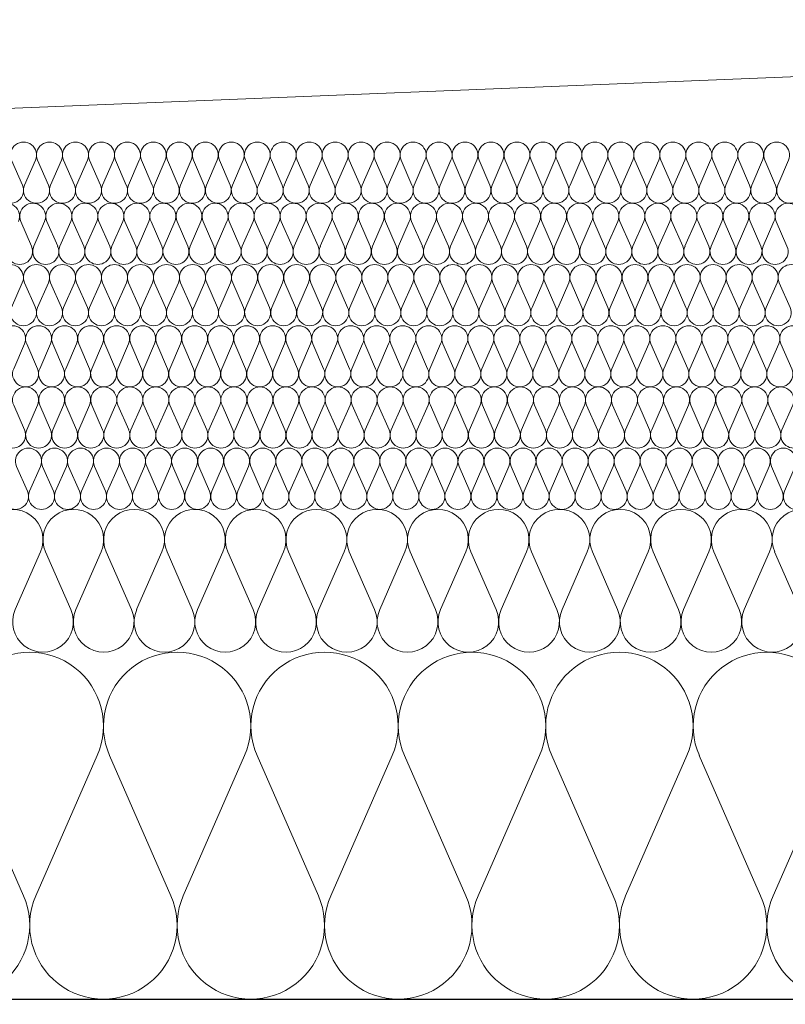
# Model space of a CAD drawing. Extents: x -686885 to -413214, y -23370 to 153194.
# Tile 16 of 145: x -654726 to -654351, y -7972 to -7490. Entities that reach past the tile are written whole.
import ezdxf

# ---------------------------------------------------------------- set-up
doc = ezdxf.new("R2010")
doc.units = 0
doc.header["$MEASUREMENT"] = 0
for name, color, linetype, lineweight in [('Arch stropy_Nr_Pióra__1', 7, 'Continuous', 25), ('INWENT KONST. DREWNIANA_Nr_Pióra__21', 7, 'Continuous', 9), ('INWENT WYMIARY_Nr_Pióra__21', 7, 'Continuous', 9), ('INWENT WYMIARY_Nr_Pióra__5', 7, 'Continuous', 13)]:
    doc.layers.add(name, color=color, linetype=linetype, lineweight=lineweight)
doc.layers.add('Inwent Izolacje', color=7, linetype='Continuous')
doc.layers.add('INWENT WYMIARY', color=7, linetype='Continuous')
doc.layers.add('Inwent Izolacje_Nr_Pióra__2', color=7, linetype='Continuous', lineweight=13, true_color=0x7f7f7f)
doc.styles.add('GENERATED_STYLE_1', font='txt')
doc.dimstyles.new('GENERATED_STYLE__9', dxfattribs={"dimtxt": 160.000002, "dimasz": 110.144928, "dimexe": 0.18, "dimexo": 40, "dimgap": 0.09, "dimtad": 1, "dimtih": 1, "dimtoh": 1, "dimdec": 0, "dimzin": 0, "dimdsep": 46, "dimtxsty": 'GENERATED_STYLE_1', "dimblk": 'ARROWHEAD_5', "dimblk1": 'ARROWHEAD_5', "dimblk2": 'ARROWHEAD_5', "dimcen": 0.09, "dimclrd": 7, "dimclre": 7, "dimclrt": 7, "dimazin": 0, "dimtfac": 1, "dimtdec": 4, "dimtmove": 0, "dimatfit": 3, "dimfxl": 0, "dimtolj": 1, "dimtzin": 0, "dimarcsym": 0})

# ---------------------------------------------------------------- blocks, each defined once
blk = doc.blocks.new('Izolacja cieplna 14_13', base_point=(-647529.55, -7969.58))
at = {"layer": 'Inwent Izolacje_Nr_Pióra__2', "linetype": 'Continuous'}
for p, q in [((-654724, -7918.92), (-654754.06, -7850.24)), ((-654687.86, -7850.24), (-654717.92, -7918.92)), ((-654651.72, -7918.92), (-654681.79, -7850.24)), ((-654615.58, -7850.24), (-654645.65, -7918.92)), ((-654579.44, -7918.92), (-654609.51, -7850.24)), ((-654543.31, -7850.24), (-654573.37, -7918.92)), ((-654507.17, -7918.92), (-654537.24, -7850.24)), ((-654471.03, -7850.24), (-654501.1, -7918.92)), ((-654434.89, -7918.92), (-654464.96, -7850.24)), ((-654398.76, -7850.24), (-654428.82, -7918.92)), ((-654362.62, -7918.92), (-654392.68, -7850.24)), ((-654326.48, -7850.24), (-654356.55, -7918.92))]:
    blk.add_line(p, q, dxfattribs=at)
for centre, start_param, end_param in [((-654720.96, -7835.73), 1.158003, 5.125183), ((-654648.68, -7835.73), 1.158003, 5.125183), ((-654576.41, -7835.73), 1.158003, 5.125183), ((-654504.13, -7835.73), 1.158003, 5.125183), ((-654431.86, -7835.73), 1.158003, 5.125183), ((-654359.58, -7835.73), 1.158003, 5.125183), ((-654757.1, -7933.42), 4.299595, 8.266774), ((-654684.82, -7933.42), 4.299595, 8.266774), ((-654612.55, -7933.42), 4.299595, 8.266774), ((-654540.27, -7933.42), 4.299595, 8.266774), ((-654468, -7933.42), 4.299595, 8.266774), ((-654395.72, -7933.42), 4.299595, 8.266774), ((-654323.44, -7933.42), 4.299595, 8.266774)]:
    blk.add_ellipse(centre, major_axis=(0, -36.15), ratio=0.999515, start_param=start_param, end_param=end_param, dxfattribs=at)
blk = doc.blocks.new('Izolacja cieplna 14_14', base_point=(-648399.55, -7799.58))
at = {"layer": 'Inwent Izolacje_Nr_Pióra__2', "linetype": 'Continuous'}
for p, q in [((-654715.7, -7750.44), (-654728.09, -7778.72)), ((-654700.8, -7778.72), (-654713.2, -7750.44)), ((-654685.91, -7750.44), (-654698.3, -7778.72)), ((-654671.02, -7778.72), (-654683.41, -7750.44)), ((-654656.12, -7750.44), (-654668.52, -7778.72)), ((-654641.23, -7778.72), (-654653.62, -7750.44)), ((-654626.34, -7750.44), (-654638.73, -7778.72)), ((-654611.44, -7778.72), (-654623.83, -7750.44)), ((-654596.55, -7750.44), (-654608.94, -7778.72)), ((-654581.66, -7778.72), (-654594.05, -7750.44)), ((-654566.76, -7750.44), (-654579.15, -7778.72)), ((-654551.87, -7778.72), (-654564.26, -7750.44)), ((-654536.98, -7750.44), (-654549.37, -7778.72)), ((-654522.08, -7778.72), (-654534.47, -7750.44)), ((-654507.19, -7750.44), (-654519.58, -7778.72)), ((-654492.29, -7778.72), (-654504.69, -7750.44)), ((-654477.4, -7750.44), (-654489.79, -7778.72)), ((-654462.51, -7778.72), (-654474.9, -7750.44)), ((-654447.61, -7750.44), (-654460, -7778.72)), ((-654432.72, -7778.72), (-654445.11, -7750.44)), ((-654417.83, -7750.44), (-654430.22, -7778.72)), ((-654402.93, -7778.72), (-654415.32, -7750.44)), ((-654388.04, -7750.44), (-654400.43, -7778.72)), ((-654373.14, -7778.72), (-654385.54, -7750.44)), ((-654358.25, -7750.44), (-654370.64, -7778.72)), ((-654343.36, -7778.72), (-654355.75, -7750.44))]:
    blk.add_line(p, q, dxfattribs=at)
for centre, start_param, end_param in [((-654729.34, -7744.47), 2.728799, 6.695979), ((-654699.55, -7744.47), 2.728799, 6.695979), ((-654669.77, -7744.47), 2.728799, 6.695979), ((-654639.98, -7744.47), 2.728799, 6.695979), ((-654610.19, -7744.47), 2.728799, 6.695979), ((-654580.4, -7744.47), 2.728799, 6.695979), ((-654550.62, -7744.47), 2.728799, 6.695979), ((-654520.83, -7744.47), 2.728799, 6.695979), ((-654491.04, -7744.47), 2.728799, 6.695979), ((-654461.26, -7744.47), 2.728799, 6.695979), ((-654431.47, -7744.47), 2.728799, 6.695979), ((-654401.68, -7744.47), 2.728799, 6.695979), ((-654371.89, -7744.47), 2.728799, 6.695979), ((-654342.11, -7744.47), 2.728799, 6.695979), ((-654714.45, -7784.69), 5.870392, 9.837571), ((-654684.66, -7784.69), 5.870392, 9.837571), ((-654654.87, -7784.69), 5.870392, 9.837571), ((-654625.09, -7784.69), 5.870392, 9.837571), ((-654595.3, -7784.69), 5.870392, 9.837571), ((-654565.51, -7784.69), 5.870392, 9.837571), ((-654535.72, -7784.69), 5.870392, 9.837571), ((-654505.94, -7784.69), 5.870392, 9.837571), ((-654476.15, -7784.69), 5.870392, 9.837571), ((-654446.36, -7784.69), 5.870392, 9.837571), ((-654416.57, -7784.69), 5.870392, 9.837571), ((-654386.79, -7784.69), 5.870392, 9.837571), ((-654357, -7784.69), 5.870392, 9.837571)]:
    blk.add_ellipse(centre, major_axis=(-14.89, 0), ratio=0.999587, start_param=start_param, end_param=end_param, dxfattribs=at)
blk = doc.blocks.new('Izolacja cieplna 14_15', base_point=(-649049.55, -7729.58))
at = {"layer": 'Inwent Izolacje_Nr_Pióra__2', "linetype": 'Continuous'}
for p, q in [((-654722.09, -7720.64), (-654727.4, -7708.52)), ((-654715.71, -7708.52), (-654721.02, -7720.64)), ((-654709.33, -7720.64), (-654714.64, -7708.52)), ((-654702.95, -7708.52), (-654708.26, -7720.64)), ((-654696.57, -7720.64), (-654701.88, -7708.52)), ((-654690.19, -7708.52), (-654695.5, -7720.64)), ((-654683.81, -7720.64), (-654689.12, -7708.52)), ((-654677.43, -7708.52), (-654682.74, -7720.64)), ((-654671.05, -7720.64), (-654676.36, -7708.52)), ((-654664.67, -7708.52), (-654669.98, -7720.64)), ((-654658.29, -7720.64), (-654663.6, -7708.52)), ((-654651.91, -7708.52), (-654657.22, -7720.64)), ((-654645.53, -7720.64), (-654650.84, -7708.52)), ((-654639.15, -7708.52), (-654644.46, -7720.64)), ((-654632.77, -7720.64), (-654638.08, -7708.52)), ((-654626.39, -7708.52), (-654631.7, -7720.64)), ((-654620.01, -7720.64), (-654625.32, -7708.52)), ((-654613.63, -7708.52), (-654618.94, -7720.64)), ((-654607.25, -7720.64), (-654612.56, -7708.52)), ((-654600.87, -7708.52), (-654606.18, -7720.64)), ((-654594.49, -7720.64), (-654599.8, -7708.52)), ((-654588.11, -7708.52), (-654593.42, -7720.64)), ((-654581.73, -7720.64), (-654587.04, -7708.52)), ((-654575.35, -7708.52), (-654580.66, -7720.64)), ((-654568.97, -7720.64), (-654574.28, -7708.52)), ((-654562.59, -7708.52), (-654567.9, -7720.64)), ((-654556.21, -7720.64), (-654561.52, -7708.52)), ((-654549.83, -7708.52), (-654555.14, -7720.64)), ((-654543.45, -7720.64), (-654548.76, -7708.52)), ((-654537.07, -7708.52), (-654542.38, -7720.64)), ((-654530.69, -7720.64), (-654536, -7708.52)), ((-654524.31, -7708.52), (-654529.62, -7720.64)), ((-654517.93, -7720.64), (-654523.24, -7708.52)), ((-654511.55, -7708.52), (-654516.86, -7720.64)), ((-654505.17, -7720.64), (-654510.48, -7708.52)), ((-654498.79, -7708.52), (-654504.1, -7720.64)), ((-654492.41, -7720.64), (-654497.72, -7708.52)), ((-654486.03, -7708.52), (-654491.34, -7720.64)), ((-654479.65, -7720.64), (-654484.96, -7708.52)), ((-654473.27, -7708.52), (-654478.58, -7720.64)), ((-654466.89, -7720.64), (-654472.19, -7708.52)), ((-654460.51, -7708.52), (-654465.81, -7720.64)), ((-654454.13, -7720.64), (-654459.43, -7708.52)), ((-654447.75, -7708.52), (-654453.05, -7720.64)), ((-654441.37, -7720.64), (-654446.67, -7708.52)), ((-654434.99, -7708.52), (-654440.29, -7720.64)), ((-654428.61, -7720.64), (-654433.91, -7708.52)), ((-654422.23, -7708.52), (-654427.53, -7720.64)), ((-654415.84, -7720.64), (-654421.15, -7708.52)), ((-654409.46, -7708.52), (-654414.77, -7720.64)), ((-654403.08, -7720.64), (-654408.39, -7708.52)), ((-654396.7, -7708.52), (-654402.01, -7720.64)), ((-654390.32, -7720.64), (-654395.63, -7708.52)), ((-654383.94, -7708.52), (-654389.25, -7720.64)), ((-654377.56, -7720.64), (-654382.87, -7708.52)), ((-654371.18, -7708.52), (-654376.49, -7720.64)), ((-654364.8, -7720.64), (-654370.11, -7708.52)), ((-654358.42, -7708.52), (-654363.73, -7720.64)), ((-654352.04, -7720.64), (-654357.35, -7708.52)), ((-654345.66, -7708.52), (-654350.97, -7720.64))]:
    blk.add_line(p, q, dxfattribs=at)
for centre, start_param, end_param in [((-654721.56, -7705.96), 1.158003, 5.125183), ((-654708.8, -7705.96), 1.158003, 5.125183), ((-654696.04, -7705.96), 1.158003, 5.125183), ((-654683.28, -7705.96), 1.158003, 5.125183), ((-654670.52, -7705.96), 1.158003, 5.125183), ((-654657.76, -7705.96), 1.158003, 5.125183), ((-654645, -7705.96), 1.158003, 5.125183), ((-654632.24, -7705.96), 1.158003, 5.125183), ((-654619.48, -7705.96), 1.158003, 5.125183), ((-654606.72, -7705.96), 1.158003, 5.125183), ((-654593.95, -7705.96), 1.158003, 5.125183), ((-654581.19, -7705.96), 1.158003, 5.125183), ((-654568.43, -7705.96), 1.158003, 5.125183), ((-654555.67, -7705.96), 1.158003, 5.125183), ((-654542.91, -7705.96), 1.158003, 5.125183), ((-654530.15, -7705.96), 1.158003, 5.125183), ((-654517.39, -7705.96), 1.158003, 5.125183), ((-654504.63, -7705.96), 1.158003, 5.125183), ((-654491.87, -7705.96), 1.158003, 5.125183), ((-654479.11, -7705.96), 1.158003, 5.125183), ((-654466.35, -7705.96), 1.158003, 5.125183), ((-654453.59, -7705.96), 1.158003, 5.125183), ((-654440.83, -7705.96), 1.158003, 5.125183), ((-654428.07, -7705.96), 1.158003, 5.125183), ((-654415.31, -7705.96), 1.158003, 5.125183), ((-654402.55, -7705.96), 1.158003, 5.125183), ((-654389.79, -7705.96), 1.158003, 5.125183), ((-654377.03, -7705.96), 1.158003, 5.125183), ((-654364.27, -7705.96), 1.158003, 5.125183), ((-654351.51, -7705.96), 1.158003, 5.125183), ((-654727.94, -7723.2), 4.299595, 8.266774), ((-654715.18, -7723.2), 4.299595, 8.266774), ((-654702.42, -7723.2), 4.299595, 8.266774), ((-654689.66, -7723.2), 4.299595, 8.266774), ((-654676.9, -7723.2), 4.299595, 8.266774), ((-654664.14, -7723.2), 4.299595, 8.266774), ((-654651.38, -7723.2), 4.299595, 8.266774), ((-654638.62, -7723.2), 4.299595, 8.266774), ((-654625.86, -7723.2), 4.299595, 8.266774), ((-654613.1, -7723.2), 4.299595, 8.266774), ((-654600.33, -7723.2), 4.299595, 8.266774), ((-654587.57, -7723.2), 4.299595, 8.266774), ((-654574.81, -7723.2), 4.299595, 8.266774), ((-654562.05, -7723.2), 4.299595, 8.266774), ((-654549.29, -7723.2), 4.299595, 8.266774), ((-654536.53, -7723.2), 4.299595, 8.266774), ((-654523.77, -7723.2), 4.299595, 8.266774), ((-654511.01, -7723.2), 4.299595, 8.266774), ((-654498.25, -7723.2), 4.299595, 8.266774), ((-654485.49, -7723.2), 4.299595, 8.266774), ((-654472.73, -7723.2), 4.299595, 8.266774), ((-654459.97, -7723.2), 4.299595, 8.266774), ((-654447.21, -7723.2), 4.299595, 8.266774), ((-654434.45, -7723.2), 4.299595, 8.266774), ((-654421.69, -7723.2), 4.299595, 8.266774), ((-654408.93, -7723.2), 4.299595, 8.266774), ((-654396.17, -7723.2), 4.299595, 8.266774), ((-654383.41, -7723.2), 4.299595, 8.266774), ((-654370.65, -7723.2), 4.299595, 8.266774), ((-654357.89, -7723.2), 4.299595, 8.266774), ((-654345.13, -7723.2), 4.299595, 8.266774)]:
    blk.add_ellipse(centre, major_axis=(0, -6.38), ratio=0.999979, start_param=start_param, end_param=end_param, dxfattribs=at)
blk = doc.blocks.new('Izolacja cieplna 14_16', base_point=(-649699.55, -7699.58))
at = {"layer": 'Inwent Izolacje_Nr_Pióra__2', "linetype": 'Continuous'}
for p, q in [((-654723.49, -7690.64), (-654728.8, -7678.52)), ((-654717.11, -7678.52), (-654722.42, -7690.64)), ((-654710.73, -7690.64), (-654716.04, -7678.52)), ((-654704.35, -7678.52), (-654709.66, -7690.64)), ((-654697.96, -7690.64), (-654703.27, -7678.52)), ((-654691.58, -7678.52), (-654696.89, -7690.64)), ((-654685.2, -7690.64), (-654690.51, -7678.52)), ((-654678.81, -7678.52), (-654684.12, -7690.64)), ((-654672.43, -7690.64), (-654677.74, -7678.52)), ((-654666.05, -7678.52), (-654671.36, -7690.64)), ((-654659.66, -7690.64), (-654664.97, -7678.52)), ((-654653.28, -7678.52), (-654658.59, -7690.64)), ((-654646.9, -7690.64), (-654652.21, -7678.52)), ((-654640.52, -7678.52), (-654645.83, -7690.64)), ((-654634.13, -7690.64), (-654639.44, -7678.52)), ((-654627.75, -7678.52), (-654633.06, -7690.64)), ((-654621.37, -7690.64), (-654626.68, -7678.52)), ((-654614.98, -7678.52), (-654620.29, -7690.64)), ((-654608.6, -7690.64), (-654613.91, -7678.52)), ((-654602.22, -7678.52), (-654607.53, -7690.64)), ((-654595.83, -7690.64), (-654601.15, -7678.52)), ((-654589.45, -7678.52), (-654594.76, -7690.64)), ((-654583.07, -7690.64), (-654588.38, -7678.52)), ((-654576.69, -7678.52), (-654582, -7690.64)), ((-654570.3, -7690.64), (-654575.61, -7678.52)), ((-654563.92, -7678.52), (-654569.23, -7690.64)), ((-654557.54, -7690.64), (-654562.85, -7678.52)), ((-654551.15, -7678.52), (-654556.46, -7690.64)), ((-654544.77, -7690.64), (-654550.08, -7678.52)), ((-654538.39, -7678.52), (-654543.7, -7690.64)), ((-654532, -7690.64), (-654537.32, -7678.52)), ((-654525.62, -7678.52), (-654530.93, -7690.64)), ((-654519.24, -7690.64), (-654524.55, -7678.52)), ((-654512.86, -7678.52), (-654518.17, -7690.64)), ((-654506.47, -7690.64), (-654511.78, -7678.52)), ((-654500.09, -7678.52), (-654505.4, -7690.64)), ((-654493.71, -7690.64), (-654499.02, -7678.52)), ((-654487.32, -7678.52), (-654492.63, -7690.64)), ((-654480.94, -7690.64), (-654486.25, -7678.52)), ((-654474.56, -7678.52), (-654479.87, -7690.64)), ((-654468.17, -7690.64), (-654473.49, -7678.52)), ((-654461.79, -7678.52), (-654467.1, -7690.64)), ((-654455.41, -7690.64), (-654460.72, -7678.52)), ((-654449.03, -7678.52), (-654454.34, -7690.64)), ((-654442.64, -7690.64), (-654447.95, -7678.52)), ((-654436.26, -7678.52), (-654441.57, -7690.64)), ((-654429.88, -7690.64), (-654435.19, -7678.52)), ((-654423.49, -7678.52), (-654428.8, -7690.64)), ((-654417.11, -7690.64), (-654422.42, -7678.52)), ((-654410.73, -7678.52), (-654416.04, -7690.64)), ((-654404.35, -7690.64), (-654409.66, -7678.52)), ((-654397.96, -7678.52), (-654403.27, -7690.64)), ((-654391.58, -7690.64), (-654396.89, -7678.52)), ((-654385.2, -7678.52), (-654390.51, -7690.64)), ((-654378.81, -7690.64), (-654384.12, -7678.52)), ((-654372.43, -7678.52), (-654377.74, -7690.64)), ((-654366.05, -7690.64), (-654371.36, -7678.52)), ((-654359.66, -7678.52), (-654364.97, -7690.64)), ((-654353.28, -7690.64), (-654358.59, -7678.52)), ((-654346.9, -7678.52), (-654352.21, -7690.64))]:
    blk.add_line(p, q, dxfattribs=at)
for centre, start_param, end_param in [((-654722.96, -7675.96), 2.728799, 6.695979), ((-654710.19, -7675.96), 2.728799, 6.695979), ((-654697.43, -7675.96), 2.728799, 6.695979), ((-654684.66, -7675.96), 2.728799, 6.695979), ((-654671.89, -7675.96), 2.728799, 6.695979), ((-654659.13, -7675.96), 2.728799, 6.695979), ((-654646.36, -7675.96), 2.728799, 6.695979), ((-654633.6, -7675.96), 2.728799, 6.695979), ((-654620.83, -7675.96), 2.728799, 6.695979), ((-654608.06, -7675.96), 2.728799, 6.695979), ((-654595.3, -7675.96), 2.728799, 6.695979), ((-654582.53, -7675.96), 2.728799, 6.695979), ((-654569.77, -7675.96), 2.728799, 6.695979), ((-654557, -7675.96), 2.728799, 6.695979), ((-654544.23, -7675.96), 2.728799, 6.695979), ((-654531.47, -7675.96), 2.728799, 6.695979), ((-654518.7, -7675.96), 2.728799, 6.695979), ((-654505.94, -7675.96), 2.728799, 6.695979), ((-654493.17, -7675.96), 2.728799, 6.695979), ((-654480.4, -7675.96), 2.728799, 6.695979), ((-654467.64, -7675.96), 2.728799, 6.695979), ((-654454.87, -7675.96), 2.728799, 6.695979), ((-654442.11, -7675.96), 2.728799, 6.695979), ((-654429.34, -7675.96), 2.728799, 6.695979), ((-654416.57, -7675.96), 2.728799, 6.695979), ((-654403.81, -7675.96), 2.728799, 6.695979), ((-654391.04, -7675.96), 2.728799, 6.695979), ((-654378.28, -7675.96), 2.728799, 6.695979), ((-654365.51, -7675.96), 2.728799, 6.695979), ((-654352.75, -7675.96), 2.728799, 6.695979), ((-654729.34, -7693.2), 5.870392, 9.837571), ((-654716.57, -7693.2), 5.870392, 9.837571), ((-654703.81, -7693.2), 5.870392, 9.837571), ((-654691.04, -7693.2), 5.870392, 9.837571), ((-654678.28, -7693.2), 5.870392, 9.837571), ((-654665.51, -7693.2), 5.870392, 9.837571), ((-654652.75, -7693.2), 5.870392, 9.837571), ((-654639.98, -7693.2), 5.870392, 9.837571), ((-654627.21, -7693.2), 5.870392, 9.837571), ((-654614.45, -7693.2), 5.870392, 9.837571), ((-654601.68, -7693.2), 5.870392, 9.837571), ((-654588.92, -7693.2), 5.870392, 9.837571), ((-654576.15, -7693.2), 5.870392, 9.837571), ((-654563.38, -7693.2), 5.870392, 9.837571), ((-654550.62, -7693.2), 5.870392, 9.837571), ((-654537.85, -7693.2), 5.870392, 9.837571), ((-654525.09, -7693.2), 5.870392, 9.837571), ((-654512.32, -7693.2), 5.870392, 9.837571), ((-654499.55, -7693.2), 5.870392, 9.837571), ((-654486.79, -7693.2), 5.870392, 9.837571), ((-654474.02, -7693.2), 5.870392, 9.837571), ((-654461.26, -7693.2), 5.870392, 9.837571), ((-654448.49, -7693.2), 5.870392, 9.837571), ((-654435.72, -7693.2), 5.870392, 9.837571), ((-654422.96, -7693.2), 5.870392, 9.837571), ((-654410.19, -7693.2), 5.870392, 9.837571), ((-654397.43, -7693.2), 5.870392, 9.837571), ((-654384.66, -7693.2), 5.870392, 9.837571), ((-654371.89, -7693.2), 5.870392, 9.837571), ((-654359.13, -7693.2), 5.870392, 9.837571), ((-654346.36, -7693.2), 5.870392, 9.837571)]:
    blk.add_ellipse(centre, major_axis=(-6.38, 0), ratio=0.999587, start_param=start_param, end_param=end_param, dxfattribs=at)
blk = doc.blocks.new('Izolacja cieplna 14_17', base_point=(-650349.55, -7669.58))
at = {"layer": 'Inwent Izolacje_Nr_Pióra__2', "linetype": 'Continuous'}
for p, q in [((-654723.5, -7648.52), (-654728.8, -7660.64)), ((-654717.12, -7660.64), (-654722.42, -7648.52)), ((-654710.75, -7648.52), (-654716.05, -7660.64)), ((-654704.37, -7660.64), (-654709.67, -7648.52)), ((-654697.99, -7648.52), (-654703.3, -7660.64)), ((-654691.62, -7660.64), (-654696.92, -7648.52)), ((-654685.24, -7648.52), (-654690.55, -7660.64)), ((-654678.87, -7660.64), (-654684.17, -7648.52)), ((-654672.49, -7648.52), (-654677.8, -7660.64)), ((-654666.12, -7660.64), (-654671.42, -7648.52)), ((-654659.74, -7648.52), (-654665.05, -7660.64)), ((-654653.37, -7660.64), (-654658.67, -7648.52)), ((-654646.99, -7648.52), (-654652.3, -7660.64)), ((-654640.62, -7660.64), (-654645.92, -7648.52)), ((-654634.24, -7648.52), (-654639.55, -7660.64)), ((-654627.87, -7660.64), (-654633.17, -7648.52)), ((-654621.49, -7648.52), (-654626.8, -7660.64)), ((-654615.12, -7660.64), (-654620.42, -7648.52)), ((-654608.74, -7648.52), (-654614.05, -7660.64)), ((-654602.37, -7660.64), (-654607.67, -7648.52)), ((-654595.99, -7648.52), (-654601.3, -7660.64)), ((-654589.62, -7660.64), (-654594.92, -7648.52)), ((-654583.24, -7648.52), (-654588.54, -7660.64)), ((-654576.87, -7660.64), (-654582.17, -7648.52)), ((-654570.49, -7648.52), (-654575.79, -7660.64)), ((-654564.11, -7660.64), (-654569.42, -7648.52)), ((-654557.74, -7648.52), (-654563.04, -7660.64)), ((-654551.36, -7660.64), (-654556.67, -7648.52)), ((-654544.99, -7648.52), (-654550.29, -7660.64)), ((-654538.61, -7660.64), (-654543.92, -7648.52)), ((-654532.24, -7648.52), (-654537.54, -7660.64)), ((-654525.86, -7660.64), (-654531.17, -7648.52)), ((-654519.49, -7648.52), (-654524.79, -7660.64)), ((-654513.11, -7660.64), (-654518.42, -7648.52)), ((-654506.74, -7648.52), (-654512.04, -7660.64)), ((-654500.36, -7660.64), (-654505.67, -7648.52)), ((-654493.99, -7648.52), (-654499.29, -7660.64)), ((-654487.61, -7660.64), (-654492.92, -7648.52)), ((-654481.24, -7648.52), (-654486.54, -7660.64)), ((-654474.86, -7660.64), (-654480.17, -7648.52)), ((-654468.49, -7648.52), (-654473.79, -7660.64)), ((-654462.11, -7660.64), (-654467.42, -7648.52)), ((-654455.74, -7648.52), (-654461.04, -7660.64)), ((-654449.36, -7660.64), (-654454.66, -7648.52)), ((-654442.99, -7648.52), (-654448.29, -7660.64)), ((-654436.61, -7660.64), (-654441.91, -7648.52)), ((-654430.24, -7648.52), (-654435.54, -7660.64)), ((-654423.86, -7660.64), (-654429.16, -7648.52)), ((-654417.48, -7648.52), (-654422.79, -7660.64)), ((-654411.11, -7660.64), (-654416.41, -7648.52)), ((-654404.73, -7648.52), (-654410.04, -7660.64)), ((-654398.36, -7660.64), (-654403.66, -7648.52)), ((-654391.98, -7648.52), (-654397.29, -7660.64)), ((-654385.61, -7660.64), (-654390.91, -7648.52)), ((-654379.23, -7648.52), (-654384.54, -7660.64)), ((-654372.86, -7660.64), (-654378.16, -7648.52)), ((-654366.48, -7648.52), (-654371.79, -7660.64)), ((-654360.11, -7660.64), (-654365.41, -7648.52)), ((-654353.73, -7648.52), (-654359.04, -7660.64)), ((-654347.36, -7660.64), (-654352.66, -7648.52))]:
    blk.add_line(p, q, dxfattribs=at)
for centre, start_param, end_param in [((-654729.34, -7645.96), 1.158003, 5.125183), ((-654716.58, -7645.96), 1.158003, 5.125183), ((-654703.83, -7645.96), 1.158003, 5.125183), ((-654691.08, -7645.96), 1.158003, 5.125183), ((-654678.33, -7645.96), 1.158003, 5.125183), ((-654665.58, -7645.96), 1.158003, 5.125183), ((-654652.83, -7645.96), 1.158003, 5.125183), ((-654640.08, -7645.96), 1.158003, 5.125183), ((-654627.33, -7645.96), 1.158003, 5.125183), ((-654614.58, -7645.96), 1.158003, 5.125183), ((-654601.83, -7645.96), 1.158003, 5.125183), ((-654589.08, -7645.96), 1.158003, 5.125183), ((-654576.33, -7645.96), 1.158003, 5.125183), ((-654563.58, -7645.96), 1.158003, 5.125183), ((-654550.83, -7645.96), 1.158003, 5.125183), ((-654538.08, -7645.96), 1.158003, 5.125183), ((-654525.33, -7645.96), 1.158003, 5.125183), ((-654512.58, -7645.96), 1.158003, 5.125183), ((-654499.83, -7645.96), 1.158003, 5.125183), ((-654487.08, -7645.96), 1.158003, 5.125183), ((-654474.33, -7645.96), 1.158003, 5.125183), ((-654461.58, -7645.96), 1.158003, 5.125183), ((-654448.83, -7645.96), 1.158003, 5.125183), ((-654436.07, -7645.96), 1.158003, 5.125183), ((-654423.32, -7645.96), 1.158003, 5.125183), ((-654410.57, -7645.96), 1.158003, 5.125183), ((-654397.82, -7645.96), 1.158003, 5.125183), ((-654385.07, -7645.96), 1.158003, 5.125183), ((-654372.32, -7645.96), 1.158003, 5.125183), ((-654359.57, -7645.96), 1.158003, 5.125183), ((-654346.82, -7645.96), 1.158003, 5.125183), ((-654722.96, -7663.2), 4.299595, 8.266774), ((-654710.21, -7663.2), 4.299595, 8.266774), ((-654697.46, -7663.2), 4.299595, 8.266774), ((-654684.71, -7663.2), 4.299595, 8.266774), ((-654671.96, -7663.2), 4.299595, 8.266774), ((-654659.21, -7663.2), 4.299595, 8.266774), ((-654646.46, -7663.2), 4.299595, 8.266774), ((-654633.71, -7663.2), 4.299595, 8.266774), ((-654620.96, -7663.2), 4.299595, 8.266774), ((-654608.21, -7663.2), 4.299595, 8.266774), ((-654595.46, -7663.2), 4.299595, 8.266774), ((-654582.7, -7663.2), 4.299595, 8.266774), ((-654569.95, -7663.2), 4.299595, 8.266774), ((-654557.2, -7663.2), 4.299595, 8.266774), ((-654544.45, -7663.2), 4.299595, 8.266774), ((-654531.7, -7663.2), 4.299595, 8.266774), ((-654518.95, -7663.2), 4.299595, 8.266774), ((-654506.2, -7663.2), 4.299595, 8.266774), ((-654493.45, -7663.2), 4.299595, 8.266774), ((-654480.7, -7663.2), 4.299595, 8.266774), ((-654467.95, -7663.2), 4.299595, 8.266774), ((-654455.2, -7663.2), 4.299595, 8.266774), ((-654442.45, -7663.2), 4.299595, 8.266774), ((-654429.7, -7663.2), 4.299595, 8.266774), ((-654416.95, -7663.2), 4.299595, 8.266774), ((-654404.2, -7663.2), 4.299595, 8.266774), ((-654391.45, -7663.2), 4.299595, 8.266774), ((-654378.7, -7663.2), 4.299595, 8.266774), ((-654365.95, -7663.2), 4.299595, 8.266774), ((-654353.2, -7663.2), 4.299595, 8.266774)]:
    blk.add_ellipse(centre, major_axis=(0, -6.38), ratio=0.999198, start_param=start_param, end_param=end_param, dxfattribs=at)
blk = doc.blocks.new('Izolacja cieplna 14_18', base_point=(-651049.55, -7639.58))
at = {"layer": 'Inwent Izolacje_Nr_Pióra__2', "linetype": 'Continuous'}
for p, q in [((-654724.57, -7618.52), (-654729.88, -7630.64)), ((-654718.19, -7630.64), (-654723.5, -7618.52)), ((-654711.81, -7618.52), (-654717.12, -7630.64)), ((-654705.43, -7630.64), (-654710.74, -7618.52)), ((-654699.06, -7618.52), (-654704.36, -7630.64)), ((-654692.68, -7630.64), (-654697.98, -7618.52)), ((-654686.3, -7618.52), (-654691.6, -7630.64)), ((-654679.92, -7630.64), (-654685.22, -7618.52)), ((-654673.54, -7618.52), (-654678.85, -7630.64)), ((-654667.16, -7630.64), (-654672.47, -7618.52)), ((-654660.78, -7618.52), (-654666.09, -7630.64)), ((-654654.4, -7630.64), (-654659.71, -7618.52)), ((-654648.02, -7618.52), (-654653.33, -7630.64)), ((-654641.64, -7630.64), (-654646.95, -7618.52)), ((-654635.26, -7618.52), (-654640.57, -7630.64)), ((-654628.88, -7630.64), (-654634.19, -7618.52)), ((-654622.5, -7618.52), (-654627.81, -7630.64)), ((-654616.12, -7630.64), (-654621.43, -7618.52)), ((-654609.74, -7618.52), (-654615.05, -7630.64)), ((-654603.37, -7630.64), (-654608.67, -7618.52)), ((-654596.99, -7618.52), (-654602.29, -7630.64)), ((-654590.61, -7630.64), (-654595.91, -7618.52)), ((-654584.23, -7618.52), (-654589.54, -7630.64)), ((-654577.85, -7630.64), (-654583.16, -7618.52)), ((-654571.47, -7618.52), (-654576.78, -7630.64)), ((-654565.09, -7630.64), (-654570.4, -7618.52)), ((-654558.71, -7618.52), (-654564.02, -7630.64)), ((-654552.33, -7630.64), (-654557.64, -7618.52)), ((-654545.95, -7618.52), (-654551.26, -7630.64)), ((-654539.57, -7630.64), (-654544.88, -7618.52)), ((-654533.19, -7618.52), (-654538.5, -7630.64)), ((-654526.81, -7630.64), (-654532.12, -7618.52)), ((-654520.43, -7618.52), (-654525.74, -7630.64)), ((-654514.06, -7630.64), (-654519.36, -7618.52)), ((-654507.68, -7618.52), (-654512.98, -7630.64)), ((-654501.3, -7630.64), (-654506.6, -7618.52)), ((-654494.92, -7618.52), (-654500.22, -7630.64)), ((-654488.54, -7630.64), (-654493.85, -7618.52)), ((-654482.16, -7618.52), (-654487.47, -7630.64)), ((-654475.78, -7630.64), (-654481.09, -7618.52)), ((-654469.4, -7618.52), (-654474.71, -7630.64)), ((-654463.02, -7630.64), (-654468.33, -7618.52)), ((-654456.64, -7618.52), (-654461.95, -7630.64)), ((-654450.26, -7630.64), (-654455.57, -7618.52)), ((-654443.88, -7618.52), (-654449.19, -7630.64)), ((-654437.5, -7630.64), (-654442.81, -7618.52)), ((-654431.12, -7618.52), (-654436.43, -7630.64)), ((-654424.74, -7630.64), (-654430.05, -7618.52)), ((-654418.37, -7618.52), (-654423.67, -7630.64)), ((-654411.99, -7630.64), (-654417.29, -7618.52)), ((-654405.61, -7618.52), (-654410.91, -7630.64)), ((-654399.23, -7630.64), (-654404.53, -7618.52)), ((-654392.85, -7618.52), (-654398.16, -7630.64)), ((-654386.47, -7630.64), (-654391.78, -7618.52)), ((-654380.09, -7618.52), (-654385.4, -7630.64)), ((-654373.71, -7630.64), (-654379.02, -7618.52)), ((-654367.33, -7618.52), (-654372.64, -7630.64)), ((-654360.95, -7630.64), (-654366.26, -7618.52)), ((-654354.57, -7618.52), (-654359.88, -7630.64)), ((-654348.19, -7630.64), (-654353.5, -7618.52))]:
    blk.add_line(p, q, dxfattribs=at)
for centre, start_param, end_param in [((-654730.42, -7615.96), 1.158003, 5.125183), ((-654717.66, -7615.96), 1.158003, 5.125183), ((-654704.9, -7615.96), 1.158003, 5.125183), ((-654692.14, -7615.96), 1.158003, 5.125183), ((-654679.38, -7615.96), 1.158003, 5.125183), ((-654666.62, -7615.96), 1.158003, 5.125183), ((-654653.86, -7615.96), 1.158003, 5.125183), ((-654641.11, -7615.96), 1.158003, 5.125183), ((-654628.35, -7615.96), 1.158003, 5.125183), ((-654615.59, -7615.96), 1.158003, 5.125183), ((-654602.83, -7615.96), 1.158003, 5.125183), ((-654590.07, -7615.96), 1.158003, 5.125183), ((-654577.31, -7615.96), 1.158003, 5.125183), ((-654564.55, -7615.96), 1.158003, 5.125183), ((-654551.8, -7615.96), 1.158003, 5.125183), ((-654539.04, -7615.96), 1.158003, 5.125183), ((-654526.28, -7615.96), 1.158003, 5.125183), ((-654513.52, -7615.96), 1.158003, 5.125183), ((-654500.76, -7615.96), 1.158003, 5.125183), ((-654488, -7615.96), 1.158003, 5.125183), ((-654475.24, -7615.96), 1.158003, 5.125183), ((-654462.48, -7615.96), 1.158003, 5.125183), ((-654449.73, -7615.96), 1.158003, 5.125183), ((-654436.97, -7615.96), 1.158003, 5.125183), ((-654424.21, -7615.96), 1.158003, 5.125183), ((-654411.45, -7615.96), 1.158003, 5.125183), ((-654398.69, -7615.96), 1.158003, 5.125183), ((-654385.93, -7615.96), 1.158003, 5.125183), ((-654373.17, -7615.96), 1.158003, 5.125183), ((-654360.42, -7615.96), 1.158003, 5.125183), ((-654347.66, -7615.96), 1.158003, 5.125183), ((-654724.04, -7633.2), 4.299595, 8.266774), ((-654711.28, -7633.2), 4.299595, 8.266774), ((-654698.52, -7633.2), 4.299595, 8.266774), ((-654685.76, -7633.2), 4.299595, 8.266774), ((-654673, -7633.2), 4.299595, 8.266774), ((-654660.24, -7633.2), 4.299595, 8.266774), ((-654647.48, -7633.2), 4.299595, 8.266774), ((-654634.73, -7633.2), 4.299595, 8.266774), ((-654621.97, -7633.2), 4.299595, 8.266774), ((-654609.21, -7633.2), 4.299595, 8.266774), ((-654596.45, -7633.2), 4.299595, 8.266774), ((-654583.69, -7633.2), 4.299595, 8.266774), ((-654570.93, -7633.2), 4.299595, 8.266774), ((-654558.17, -7633.2), 4.299595, 8.266774), ((-654545.42, -7633.2), 4.299595, 8.266774), ((-654532.66, -7633.2), 4.299595, 8.266774), ((-654519.9, -7633.2), 4.299595, 8.266774), ((-654507.14, -7633.2), 4.299595, 8.266774), ((-654494.38, -7633.2), 4.299595, 8.266774), ((-654481.62, -7633.2), 4.299595, 8.266774), ((-654468.86, -7633.2), 4.299595, 8.266774), ((-654456.11, -7633.2), 4.299595, 8.266774), ((-654443.35, -7633.2), 4.299595, 8.266774), ((-654430.59, -7633.2), 4.299595, 8.266774), ((-654417.83, -7633.2), 4.299595, 8.266774), ((-654405.07, -7633.2), 4.299595, 8.266774), ((-654392.31, -7633.2), 4.299595, 8.266774), ((-654379.55, -7633.2), 4.299595, 8.266774), ((-654366.79, -7633.2), 4.299595, 8.266774), ((-654354.04, -7633.2), 4.299595, 8.266774)]:
    blk.add_ellipse(centre, major_axis=(0, -6.38), ratio=0.999838, start_param=start_param, end_param=end_param, dxfattribs=at)
blk = doc.blocks.new('Izolacja cieplna 14_19', base_point=(-651699.55, -7609.58))
at = {"layer": 'Inwent Izolacje_Nr_Pióra__2', "linetype": 'Continuous'}
for p, q in [((-654720.01, -7600.64), (-654725.32, -7588.52)), ((-654713.63, -7588.52), (-654718.94, -7600.64)), ((-654707.24, -7600.64), (-654712.56, -7588.52)), ((-654700.86, -7588.52), (-654706.17, -7600.64)), ((-654694.47, -7600.64), (-654699.79, -7588.52)), ((-654688.09, -7588.52), (-654693.4, -7600.64)), ((-654681.71, -7600.64), (-654687.02, -7588.52)), ((-654675.32, -7588.52), (-654680.63, -7600.64)), ((-654668.94, -7600.64), (-654674.25, -7588.52)), ((-654662.55, -7588.52), (-654667.86, -7600.64)), ((-654656.17, -7600.64), (-654661.48, -7588.52)), ((-654649.78, -7588.52), (-654655.09, -7600.64)), ((-654643.4, -7600.64), (-654648.71, -7588.52)), ((-654637.01, -7588.52), (-654642.33, -7600.64)), ((-654630.63, -7600.64), (-654635.94, -7588.52)), ((-654624.24, -7588.52), (-654629.56, -7600.64)), ((-654617.86, -7600.64), (-654623.17, -7588.52)), ((-654611.47, -7588.52), (-654616.79, -7600.64)), ((-654605.09, -7600.64), (-654610.4, -7588.52)), ((-654598.71, -7588.52), (-654604.02, -7600.64)), ((-654592.32, -7600.64), (-654597.63, -7588.52)), ((-654585.94, -7588.52), (-654591.25, -7600.64)), ((-654579.55, -7600.64), (-654584.86, -7588.52)), ((-654573.17, -7588.52), (-654578.48, -7600.64)), ((-654566.78, -7600.64), (-654572.09, -7588.52)), ((-654560.4, -7588.52), (-654565.71, -7600.64)), ((-654554.01, -7600.64), (-654559.32, -7588.52)), ((-654547.63, -7588.52), (-654552.94, -7600.64)), ((-654541.24, -7600.64), (-654546.56, -7588.52)), ((-654534.86, -7588.52), (-654540.17, -7600.64)), ((-654528.47, -7600.64), (-654533.79, -7588.52)), ((-654522.09, -7588.52), (-654527.4, -7600.64)), ((-654515.71, -7600.64), (-654521.02, -7588.52)), ((-654509.32, -7588.52), (-654514.63, -7600.64)), ((-654502.94, -7600.64), (-654508.25, -7588.52)), ((-654496.55, -7588.52), (-654501.86, -7600.64)), ((-654490.17, -7600.64), (-654495.48, -7588.52)), ((-654483.78, -7588.52), (-654489.09, -7600.64)), ((-654477.4, -7600.64), (-654482.71, -7588.52)), ((-654471.01, -7588.52), (-654476.33, -7600.64)), ((-654464.63, -7600.64), (-654469.94, -7588.52)), ((-654458.24, -7588.52), (-654463.56, -7600.64)), ((-654451.86, -7600.64), (-654457.17, -7588.52)), ((-654445.47, -7588.52), (-654450.79, -7600.64)), ((-654439.09, -7600.64), (-654444.4, -7588.52)), ((-654432.71, -7588.52), (-654438.02, -7600.64)), ((-654426.32, -7600.64), (-654431.63, -7588.52)), ((-654419.94, -7588.52), (-654425.25, -7600.64)), ((-654413.55, -7600.64), (-654418.86, -7588.52)), ((-654407.17, -7588.52), (-654412.48, -7600.64)), ((-654400.78, -7600.64), (-654406.09, -7588.52)), ((-654394.4, -7588.52), (-654399.71, -7600.64)), ((-654388.01, -7600.64), (-654393.32, -7588.52)), ((-654381.63, -7588.52), (-654386.94, -7600.64)), ((-654375.24, -7600.64), (-654380.56, -7588.52)), ((-654368.86, -7588.52), (-654374.17, -7600.64)), ((-654362.47, -7600.64), (-654367.79, -7588.52)), ((-654356.09, -7588.52), (-654361.4, -7600.64)), ((-654349.71, -7600.64), (-654355.02, -7588.52))]:
    blk.add_line(p, q, dxfattribs=at)
for centre, start_param, end_param in [((-654732.25, -7585.96), 2.728799, 6.695979), ((-654719.48, -7585.96), 2.728799, 6.695979), ((-654706.71, -7585.96), 2.728799, 6.695979), ((-654693.94, -7585.96), 2.728799, 6.695979), ((-654681.17, -7585.96), 2.728799, 6.695979), ((-654668.4, -7585.96), 2.728799, 6.695979), ((-654655.63, -7585.96), 2.728799, 6.695979), ((-654642.86, -7585.96), 2.728799, 6.695979), ((-654630.09, -7585.96), 2.728799, 6.695979), ((-654617.32, -7585.96), 2.728799, 6.695979), ((-654604.55, -7585.96), 2.728799, 6.695979), ((-654591.78, -7585.96), 2.728799, 6.695979), ((-654579.02, -7585.96), 2.728799, 6.695979), ((-654566.25, -7585.96), 2.728799, 6.695979), ((-654553.48, -7585.96), 2.728799, 6.695979), ((-654540.71, -7585.96), 2.728799, 6.695979), ((-654527.94, -7585.96), 2.728799, 6.695979), ((-654515.17, -7585.96), 2.728799, 6.695979), ((-654502.4, -7585.96), 2.728799, 6.695979), ((-654489.63, -7585.96), 2.728799, 6.695979), ((-654476.86, -7585.96), 2.728799, 6.695979), ((-654464.09, -7585.96), 2.728799, 6.695979), ((-654451.32, -7585.96), 2.728799, 6.695979), ((-654438.55, -7585.96), 2.728799, 6.695979), ((-654425.78, -7585.96), 2.728799, 6.695979), ((-654413.02, -7585.96), 2.728799, 6.695979), ((-654400.25, -7585.96), 2.728799, 6.695979), ((-654387.48, -7585.96), 2.728799, 6.695979), ((-654374.71, -7585.96), 2.728799, 6.695979), ((-654361.94, -7585.96), 2.728799, 6.695979), ((-654349.17, -7585.96), 2.728799, 6.695979), ((-654725.86, -7603.2), 5.870392, 9.837571), ((-654713.09, -7603.2), 5.870392, 9.837571), ((-654700.32, -7603.2), 5.870392, 9.837571), ((-654687.55, -7603.2), 5.870392, 9.837571), ((-654674.78, -7603.2), 5.870392, 9.837571), ((-654662.02, -7603.2), 5.870392, 9.837571), ((-654649.25, -7603.2), 5.870392, 9.837571), ((-654636.48, -7603.2), 5.870392, 9.837571), ((-654623.71, -7603.2), 5.870392, 9.837571), ((-654610.94, -7603.2), 5.870392, 9.837571), ((-654598.17, -7603.2), 5.870392, 9.837571), ((-654585.4, -7603.2), 5.870392, 9.837571), ((-654572.63, -7603.2), 5.870392, 9.837571), ((-654559.86, -7603.2), 5.870392, 9.837571), ((-654547.09, -7603.2), 5.870392, 9.837571), ((-654534.32, -7603.2), 5.870392, 9.837571), ((-654521.55, -7603.2), 5.870392, 9.837571), ((-654508.78, -7603.2), 5.870392, 9.837571), ((-654496.02, -7603.2), 5.870392, 9.837571), ((-654483.25, -7603.2), 5.870392, 9.837571), ((-654470.48, -7603.2), 5.870392, 9.837571), ((-654457.71, -7603.2), 5.870392, 9.837571), ((-654444.94, -7603.2), 5.870392, 9.837571), ((-654432.17, -7603.2), 5.870392, 9.837571), ((-654419.4, -7603.2), 5.870392, 9.837571), ((-654406.63, -7603.2), 5.870392, 9.837571), ((-654393.86, -7603.2), 5.870392, 9.837571), ((-654381.09, -7603.2), 5.870392, 9.837571), ((-654368.32, -7603.2), 5.870392, 9.837571), ((-654355.55, -7603.2), 5.870392, 9.837571)]:
    blk.add_ellipse(centre, major_axis=(-6.38, 0), ratio=0.999331, start_param=start_param, end_param=end_param, dxfattribs=at)
blk = doc.blocks.new('Izolacja cieplna 14_20', base_point=(-652349.55, -7579.58))
at = {"layer": 'Inwent Izolacje_Nr_Pióra__2', "linetype": 'Continuous'}
for p, q in [((-654724.51, -7570.64), (-654729.81, -7558.52)), ((-654718.14, -7558.52), (-654723.44, -7570.64)), ((-654711.78, -7570.64), (-654717.07, -7558.52)), ((-654705.41, -7558.52), (-654710.71, -7570.64)), ((-654699.05, -7570.64), (-654704.34, -7558.52)), ((-654692.68, -7558.52), (-654697.98, -7570.64)), ((-654686.32, -7570.64), (-654691.61, -7558.52)), ((-654679.95, -7558.52), (-654685.25, -7570.64)), ((-654673.58, -7570.64), (-654678.88, -7558.52)), ((-654667.22, -7558.52), (-654672.51, -7570.64)), ((-654660.85, -7570.64), (-654666.15, -7558.52)), ((-654654.49, -7558.52), (-654659.78, -7570.64)), ((-654648.12, -7570.64), (-654653.42, -7558.52)), ((-654641.76, -7558.52), (-654647.05, -7570.64)), ((-654635.39, -7570.64), (-654640.69, -7558.52)), ((-654629.02, -7558.52), (-654634.32, -7570.64)), ((-654622.66, -7570.64), (-654627.95, -7558.52)), ((-654616.29, -7558.52), (-654621.59, -7570.64)), ((-654609.93, -7570.64), (-654615.22, -7558.52)), ((-654603.56, -7558.52), (-654608.86, -7570.64)), ((-654597.19, -7570.64), (-654602.49, -7558.52)), ((-654590.83, -7558.52), (-654596.13, -7570.64)), ((-654584.46, -7570.64), (-654589.76, -7558.52)), ((-654578.1, -7558.52), (-654583.39, -7570.64)), ((-654571.73, -7570.64), (-654577.03, -7558.52)), ((-654565.37, -7558.52), (-654570.66, -7570.64)), ((-654559, -7570.64), (-654564.3, -7558.52)), ((-654552.63, -7558.52), (-654557.93, -7570.64)), ((-654546.27, -7570.64), (-654551.57, -7558.52)), ((-654539.9, -7558.52), (-654545.2, -7570.64)), ((-654533.54, -7570.64), (-654538.83, -7558.52)), ((-654527.17, -7558.52), (-654532.47, -7570.64)), ((-654520.81, -7570.64), (-654526.1, -7558.52)), ((-654514.44, -7558.52), (-654519.74, -7570.64)), ((-654508.07, -7570.64), (-654513.37, -7558.52)), ((-654501.71, -7558.52), (-654507.01, -7570.64)), ((-654495.34, -7570.64), (-654500.64, -7558.52)), ((-654488.98, -7558.52), (-654494.27, -7570.64)), ((-654482.61, -7570.64), (-654487.91, -7558.52)), ((-654476.25, -7558.52), (-654481.54, -7570.64)), ((-654469.88, -7570.64), (-654475.18, -7558.52)), ((-654463.51, -7558.52), (-654468.81, -7570.64)), ((-654457.15, -7570.64), (-654462.44, -7558.52)), ((-654450.78, -7558.52), (-654456.08, -7570.64)), ((-654444.42, -7570.64), (-654449.71, -7558.52)), ((-654438.05, -7558.52), (-654443.35, -7570.64)), ((-654431.69, -7570.64), (-654436.98, -7558.52)), ((-654425.32, -7558.52), (-654430.62, -7570.64)), ((-654418.95, -7570.64), (-654424.25, -7558.52)), ((-654412.59, -7558.52), (-654417.88, -7570.64)), ((-654406.22, -7570.64), (-654411.52, -7558.52)), ((-654399.86, -7558.52), (-654405.15, -7570.64)), ((-654393.49, -7570.64), (-654398.79, -7558.52)), ((-654387.13, -7558.52), (-654392.42, -7570.64)), ((-654380.76, -7570.64), (-654386.06, -7558.52)), ((-654374.39, -7558.52), (-654379.69, -7570.64)), ((-654368.03, -7570.64), (-654373.32, -7558.52)), ((-654361.66, -7558.52), (-654366.96, -7570.64)), ((-654355.3, -7570.64), (-654360.59, -7558.52)), ((-654348.93, -7558.52), (-654354.23, -7570.64))]:
    blk.add_line(p, q, dxfattribs=at)
for centre, start_param, end_param in [((-654723.97, -7555.96), 1.158003, 5.125183), ((-654711.24, -7555.96), 1.158003, 5.125183), ((-654698.51, -7555.96), 1.158003, 5.125183), ((-654685.78, -7555.96), 1.158003, 5.125183), ((-654673.05, -7555.96), 1.158003, 5.125183), ((-654660.32, -7555.96), 1.158003, 5.125183), ((-654647.59, -7555.96), 1.158003, 5.125183), ((-654634.85, -7555.96), 1.158003, 5.125183), ((-654622.12, -7555.96), 1.158003, 5.125183), ((-654609.39, -7555.96), 1.158003, 5.125183), ((-654596.66, -7555.96), 1.158003, 5.125183), ((-654583.93, -7555.96), 1.158003, 5.125183), ((-654571.2, -7555.96), 1.158003, 5.125183), ((-654558.47, -7555.96), 1.158003, 5.125183), ((-654545.73, -7555.96), 1.158003, 5.125183), ((-654533, -7555.96), 1.158003, 5.125183), ((-654520.27, -7555.96), 1.158003, 5.125183), ((-654507.54, -7555.96), 1.158003, 5.125183), ((-654494.81, -7555.96), 1.158003, 5.125183), ((-654482.08, -7555.96), 1.158003, 5.125183), ((-654469.35, -7555.96), 1.158003, 5.125183), ((-654456.61, -7555.96), 1.158003, 5.125183), ((-654443.88, -7555.96), 1.158003, 5.125183), ((-654431.15, -7555.96), 1.158003, 5.125183), ((-654418.42, -7555.96), 1.158003, 5.125183), ((-654405.69, -7555.96), 1.158003, 5.125183), ((-654392.96, -7555.96), 1.158003, 5.125183), ((-654380.22, -7555.96), 1.158003, 5.125183), ((-654367.49, -7555.96), 1.158003, 5.125183), ((-654354.76, -7555.96), 1.158003, 5.125183), ((-654730.34, -7573.2), 4.299595, 8.266774), ((-654717.61, -7573.2), 4.299595, 8.266774), ((-654704.88, -7573.2), 4.299595, 8.266774), ((-654692.15, -7573.2), 4.299595, 8.266774), ((-654679.41, -7573.2), 4.299595, 8.266774), ((-654666.68, -7573.2), 4.299595, 8.266774), ((-654653.95, -7573.2), 4.299595, 8.266774), ((-654641.22, -7573.2), 4.299595, 8.266774), ((-654628.49, -7573.2), 4.299595, 8.266774), ((-654615.76, -7573.2), 4.299595, 8.266774), ((-654603.03, -7573.2), 4.299595, 8.266774), ((-654590.29, -7573.2), 4.299595, 8.266774), ((-654577.56, -7573.2), 4.299595, 8.266774), ((-654564.83, -7573.2), 4.299595, 8.266774), ((-654552.1, -7573.2), 4.299595, 8.266774), ((-654539.37, -7573.2), 4.299595, 8.266774), ((-654526.64, -7573.2), 4.299595, 8.266774), ((-654513.91, -7573.2), 4.299595, 8.266774), ((-654501.17, -7573.2), 4.299595, 8.266774), ((-654488.44, -7573.2), 4.299595, 8.266774), ((-654475.71, -7573.2), 4.299595, 8.266774), ((-654462.98, -7573.2), 4.299595, 8.266774), ((-654450.25, -7573.2), 4.299595, 8.266774), ((-654437.52, -7573.2), 4.299595, 8.266774), ((-654424.79, -7573.2), 4.299595, 8.266774), ((-654412.05, -7573.2), 4.299595, 8.266774), ((-654399.32, -7573.2), 4.299595, 8.266774), ((-654386.59, -7573.2), 4.299595, 8.266774), ((-654373.86, -7573.2), 4.299595, 8.266774), ((-654361.13, -7573.2), 4.299595, 8.266774), ((-654348.4, -7573.2), 4.299595, 8.266774)]:
    blk.add_ellipse(centre, major_axis=(0, -6.38), ratio=0.997711, start_param=start_param, end_param=end_param, dxfattribs=at)
blk = doc.blocks.new('*D782')
at = {"layer": 'INWENT WYMIARY_Nr_Pióra__5', "linetype": 'Continuous'}
for points in [[(-657348.7, -7638.18), (-657314.98, -7749.08), (-657374.95, -7751.08)], [(-657342.05, -7969.58), (-657372.8, -7857.82), (-657312.81, -7857.42)]]:
    blk.add_hatch(color=256, dxfattribs=at).paths.add_polyline_path(points, flags=0)
for p, q in [((-657348.7, -7638.18), (-657374.95, -7751.08)), ((-657348.7, -7638.18), (-657314.98, -7749.08)), ((-657314.98, -7749.08), (-657374.95, -7751.08)), ((-657372.8, -7857.82), (-657312.81, -7857.42)), ((-657342.05, -7969.58), (-657372.8, -7857.82)), ((-657342.05, -7969.58), (-657312.81, -7857.42))]:
    blk.add_line(p, q, dxfattribs=at)
blk.add_arc((-665600.6, -7969.58), 8258.56, 0.776767, 1.523015, dxfattribs=at)
at = {"layer": 'INWENT WYMIARY_Nr_Pióra__21', "insert": (-657183.74, -7880.63), "char_height": 160, "attachment_point": 7, "style": 'GENERATED_STYLE_1'}
blk.add_mtext('{2,30°}', dxfattribs=at)
blk = doc.blocks.new('ARROWHEAD_5')
at = {"color": 0, "linetype": 'Continuous', "lineweight": 0}
blk.add_line((0, 0), (-1, 0), dxfattribs=at)
blk.add_solid([(-1, 0.2679), (0, 0), (-1, -0.2679), (-1, 0.2679)], dxfattribs=at)
blk = doc.blocks.new('*D783')
at = {"layer": 'INWENT WYMIARY_Nr_Pióra__5', "linetype": 'Continuous'}
for points in [[(-651154.75, -7603.27), (-651129.09, -7716.31), (-651189.04, -7713.99)], [(-651163.09, -7969.58), (-651192.31, -7857.41), (-651132.31, -7857.83)]]:
    blk.add_hatch(color=256, dxfattribs=at).paths.add_polyline_path(points, flags=0)
for p, q in [((-651154.75, -7603.27), (-651189.04, -7713.99)), ((-651154.75, -7603.27), (-651129.09, -7716.31)), ((-651129.09, -7716.31), (-651189.04, -7713.99)), ((-651163.09, -7969.58), (-651192.31, -7857.41)), ((-651192.31, -7857.41), (-651132.31, -7857.83)), ((-651163.09, -7969.58), (-651132.31, -7857.83))]:
    blk.add_line(p, q, dxfattribs=at)
blk.add_arc((-643114.8, -7969.58), 8048.28, 178.18843, 179.202939, dxfattribs=at)
at = {"layer": 'INWENT WYMIARY_Nr_Pióra__21', "insert": (-651769.72, -7862.74), "char_height": 160, "attachment_point": 7, "style": 'GENERATED_STYLE_1'}
blk.add_mtext('{2,61°}', dxfattribs=at)

msp = doc.modelspace()

# ---------------------------------------------------------------- linework, layer by layer
at = {"layer": 'Arch stropy_Nr_Pióra__1', "linetype": 'Continuous'}
msp.add_line((-659599.55, -7969.58), (-647529.55, -7969.58), dxfattribs=at)
at = {"layer": 'INWENT KONST. DREWNIANA_Nr_Pióra__21', "linetype": 'Continuous'}
msp.add_line((-659624.55, -7729.58), (-653649.41, -7489.61), dxfattribs=at)

# ---------------------------------------------------------------- block references
at = {"layer": 'Inwent Izolacje', "color": 104, "linetype": 'Continuous', "lineweight": 13, "true_color": 0x029e21}
for name, p in [('Izolacja cieplna 14_20', (-652349.55, -7579.58)), ('Izolacja cieplna 14_19', (-651699.55, -7609.58)), ('Izolacja cieplna 14_18', (-651049.55, -7639.58)), ('Izolacja cieplna 14_17', (-650349.55, -7669.58)), ('Izolacja cieplna 14_16', (-649699.55, -7699.58)), ('Izolacja cieplna 14_15', (-649049.55, -7729.58)), ('Izolacja cieplna 14_14', (-648399.55, -7799.58)), ('Izolacja cieplna 14_13', (-647529.55, -7969.58))]:
    msp.add_blockref(name, p, dxfattribs=at)

# ---------------------------------------------------------------- dimensions: what is measured, and where the dimension line sits
at = {"layer": 'INWENT WYMIARY', "linetype": 'Continuous'}
for base, center, p2, picture, middle in [((-657343.71, -7803.85), (-665600.6, -7969.58), (-647529.55, -7969.58), '*D782', (-656927.01, -7800.63)), ((-651161, -7786.38), (-643114.8, -7969.58), (-659599.55, -7969.58), '*D783', (-651512.98, -7782.74))]:
    dim = msp.add_angular_dim_3p(base=base, center=center, p1=(-653649.41, -7489.61), p2=p2, dimstyle='GENERATED_STYLE__9', dxfattribs=at)
    dim.commit()
    dim.dimension.update_dxf_attribs({"geometry": picture, "text_midpoint": middle, "dimtype": 165})

doc.saveas('drawing.dxf')
